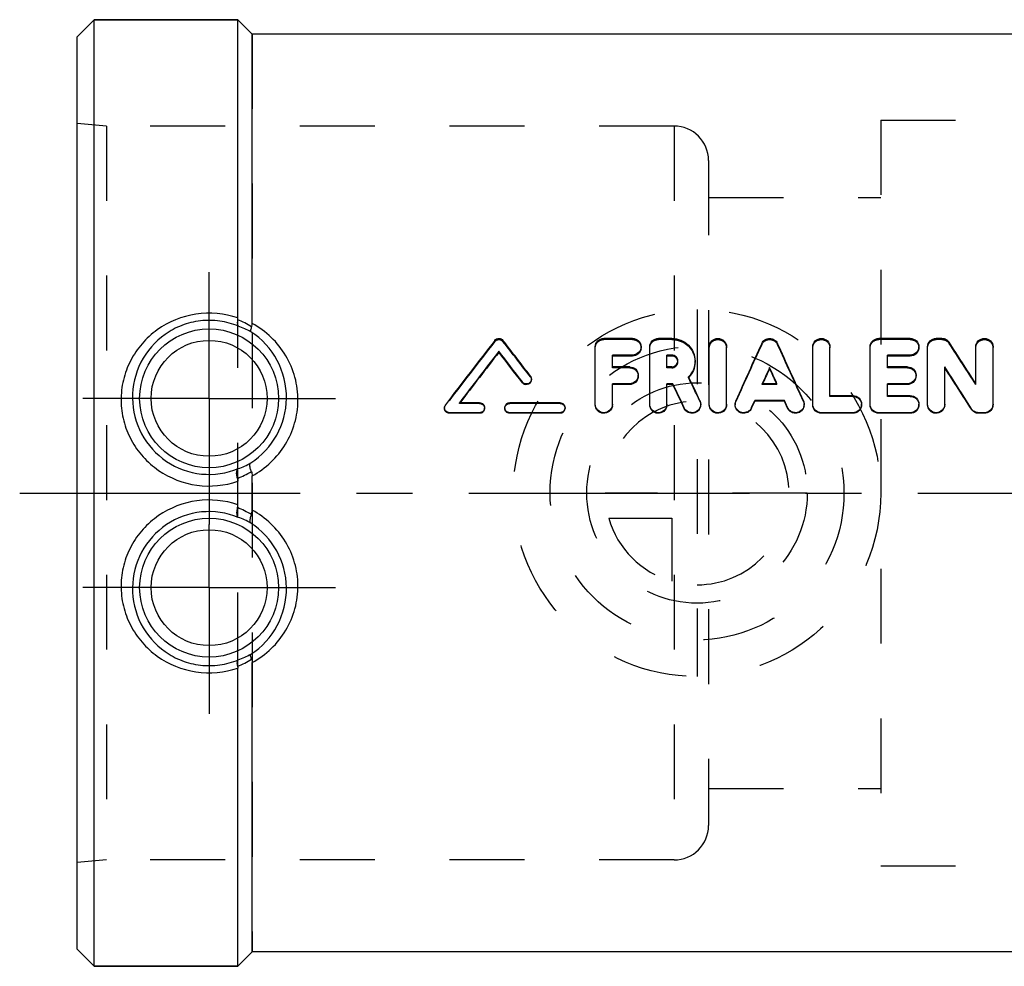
# Model space of a CAD drawing. Header units: millimetres. Extents: x 413 to 587, y 459 to 541.
# Tile 1 of 14: x 413 to 499, y 459 to 541. Entities that reach past the tile are written whole.
import ezdxf

# ---------------------------------------------------------------- set-up
doc = ezdxf.new("R2010")
doc.units = ezdxf.units.MM
doc.header["$LTSCALE"] = 65.185185
doc.linetypes.add('CENTER', pattern=[0.6, 0.375, -0.075, 0.075, -0.075])
doc.linetypes.add('HIDDEN', pattern=[0.2, 0.1, -0.1])
for name, color, linetype in [('ACHSEN_S', 7, 'CONTINUOUS'), ('FASEN', 7, 'CONTINUOUS'), ('KOERPER', 7, 'CONTINUOUS'), ('KONST.EL_MIT_GEO', 7, 'CONTINUOUS'), ('KURVEN', 7, 'CONTINUOUS')]:
    doc.layers.add(name, color=color, linetype=linetype)

msp = doc.modelspace()

# ---------------------------------------------------------------- linework, layer by layer
at = {"layer": 'ACHSEN_S', "color": 2, "linetype": 'CENTER'}
msp.add_line((412.869, 500), (587.131, 500), dxfattribs=at)
at = {"layer": 'FASEN', "color": 7, "linetype": 'Continuous'}
for p, q in [((419.369, 541.25), (417.869, 539.75)), ((419.369, 458.75), (419.369, 541.25)), ((419.369, 541.25), (431.869, 541.25)), ((417.869, 460.25), (417.869, 539.75)), ((419.369, 458.75), (417.869, 460.25)), ((419.369, 458.75), (431.869, 458.75))]:
    msp.add_line(p, q, dxfattribs=at)
at = {"layer": 'KOERPER', "color": 7, "linetype": 'Continuous'}
for p, q in [((431.869, 541.25), (419.369, 541.25)), ((433.119, 540), (431.869, 541.25)), ((510.619, 540), (433.119, 540)), ((433.119, 460), (431.869, 458.75)), ((510.619, 460), (433.119, 460)), ((431.869, 458.75), (419.369, 458.75))]:
    msp.add_line(p, q, dxfattribs=at)
at = {"layer": 'KOERPER', "color": 8, "linetype": 'HIDDEN'}
for p, q in [((431.869, 458.75), (431.869, 541.25)), ((433.119, 540), (433.119, 460)), ((469.869, 531.98), (420.429, 531.98)), ((469.869, 531.98), (469.869, 468.02)), ((472.869, 528.98), (472.869, 471.02)), ((469.869, 468.02), (420.429, 468.02))]:
    msp.add_line(p, q, dxfattribs=at)
at = {"layer": 'KOERPER', "color": 2, "linetype": 'CENTER'}
for p, q in [((429.369, 508.25), (429.369, 519.25)), ((429.369, 508.25), (418.369, 508.25)), ((429.369, 508.25), (429.369, 497.25)), ((429.369, 508.25), (440.369, 508.25)), ((429.369, 491.75), (429.369, 497.25)), ((429.369, 491.75), (418.369, 491.75)), ((429.369, 491.75), (429.369, 480.75)), ((429.369, 491.75), (440.369, 491.75))]:
    msp.add_line(p, q, dxfattribs=at)
at = {"layer": 'KOERPER', "color": 8, "linetype": 'HIDDEN'}
for centre, start, end in [((469.869, 528.98), 0, 90), ((469.869, 471.02), 270, 360)]:
    msp.add_arc(centre, 3, start, end, dxfattribs=at)
at = {"layer": 'KONST.EL_MIT_GEO', "color": 7, "linetype": 'Continuous'}
for p, q in [((431.869, 515.252), (431.869, 541.25)), ((433.119, 514.771), (433.119, 540)), ((466.251, 513.475), (463.751, 513.475)), ((469.666, 513.475), (468.501, 513.475)), ((490.446, 513.475), (487.696, 513.475)), ((493.196, 513.475), (492.696, 513.475)), ((454.606, 512.259), (454.606, 512.351)), ((463.001, 507.741), (463.001, 512.751)), ((464.501, 510.993), (464.501, 512.025)), ((466.251, 512.025), (464.501, 512.025)), ((466.251, 511.936), (466.251, 512.025)), ((467.751, 507.741), (467.751, 512.751)), ((469.251, 510.993), (469.251, 512.025)), ((469.666, 512.025), (469.251, 512.025)), ((469.666, 511.936), (469.666, 512.025)), ((472.936, 507.741), (472.936, 512.751)), ((474.436, 507.741), (474.436, 512.751)), ((481.946, 507.741), (481.946, 512.751)), ((483.446, 508.481), (483.446, 512.751)), ((486.946, 507.741), (486.946, 512.751)), ((488.446, 510.993), (488.446, 512.025)), ((490.446, 512.025), (488.446, 512.025)), ((490.446, 511.936), (490.446, 512.025)), ((491.946, 507.741), (491.946, 512.751)), ((496.149, 509.529), (496.149, 512.751)), ((497.649, 507.741), (497.649, 512.751)), ((466.251, 511.936), (464.501, 511.936)), ((469.666, 511.936), (469.251, 511.936)), ((490.446, 511.936), (488.446, 511.936)), ((466.001, 510.993), (464.501, 510.993)), ((469.666, 510.993), (469.251, 510.993)), ((478.191, 510.863), (478.191, 510.944)), ((490.196, 510.993), (488.446, 510.993)), ((493.446, 507.741), (493.446, 510.99)), ((456.656, 509.607), (456.656, 509.679)), ((464.501, 507.741), (464.501, 509.526)), ((466.001, 509.526), (464.501, 509.526)), ((466.001, 509.455), (464.501, 509.455)), ((466.001, 509.455), (466.001, 509.526)), ((469.251, 507.741), (469.251, 509.526)), ((469.763, 509.526), (469.251, 509.526)), ((469.763, 509.455), (469.251, 509.455)), ((469.763, 509.455), (469.763, 509.526)), ((471.158, 510.074), (471.129, 510.135)), ((478.829, 509.526), (477.553, 509.526)), ((477.585, 509.526), (477.624, 509.612)), ((478.797, 509.526), (478.758, 509.612)), ((488.446, 508.481), (488.446, 509.526)), ((490.196, 509.526), (488.446, 509.526)), ((490.196, 509.455), (488.446, 509.455)), ((490.196, 509.455), (490.196, 509.526)), ((452.931, 507.865), (451.18, 507.865)), ((459.932, 507.865), (455.556, 507.865)), ((476.623, 507.442), (476.893, 508.05)), ((476.623, 507.387), (476.893, 507.99)), ((476.893, 507.99), (476.893, 508.05)), ((479.489, 508.05), (476.893, 508.05)), ((479.489, 507.99), (476.893, 507.99)), ((479.489, 507.99), (479.489, 508.05)), ((479.76, 507.442), (479.489, 508.05)), ((479.76, 507.387), (479.489, 507.99)), ((485.446, 508.481), (483.446, 508.481)), ((490.446, 508.481), (488.446, 508.481)), ((450.307, 506.946), (450.307, 506.998)), ((452.931, 506.998), (450.307, 506.998)), ((452.931, 506.946), (450.307, 506.946)), ((452.931, 506.946), (452.931, 506.998)), ((455.556, 506.946), (455.556, 506.998)), ((459.932, 506.998), (455.556, 506.998)), ((459.932, 506.946), (455.556, 506.946)), ((459.932, 506.946), (459.932, 506.998)), ((476.623, 507.387), (476.623, 507.442)), ((482.696, 506.946), (482.696, 506.998)), ((485.446, 506.998), (482.696, 506.998)), ((485.446, 506.946), (482.696, 506.946)), ((485.446, 506.946), (485.446, 506.998)), ((487.696, 506.946), (487.696, 506.998)), ((490.446, 506.998), (487.696, 506.998)), ((490.446, 506.946), (487.696, 506.946)), ((490.446, 506.946), (490.446, 506.998)), ((495.763, 507.293), (495.763, 507.348)), ((496.399, 506.946), (496.399, 506.998)), ((496.899, 506.998), (496.399, 506.998)), ((496.899, 506.946), (496.399, 506.946)), ((496.899, 506.946), (496.899, 506.998)), ((431.869, 498.982), (431.869, 501.018)), ((433.119, 498.506), (433.119, 501.494)), ((431.869, 458.75), (431.869, 484.748)), ((433.119, 460), (433.119, 485.229))]:
    msp.add_line(p, q, dxfattribs=at)
at = {"layer": 'KONST.EL_MIT_GEO', "color": 8, "linetype": 'HIDDEN'}
for p, q in [((417.869, 467.8), (417.869, 532.2)), ((420.429, 531.98), (417.869, 532.2)), ((420.429, 531.98), (420.429, 468.02)), ((487.869, 532.5), (487.869, 467.5)), ((487.869, 532.5), (525.869, 532.5)), ((472.869, 525.75), (487.869, 525.75)), ((454.25, 513.204), (454.25, 513.303)), ((454.963, 513.204), (454.963, 513.303)), ((463.751, 513.374), (463.751, 513.475)), ((466.251, 513.374), (463.751, 513.374)), ((466.251, 513.374), (466.251, 513.475)), ((468.501, 513.374), (468.501, 513.475)), ((469.666, 513.374), (468.501, 513.374)), ((469.666, 513.374), (469.666, 513.475)), ((477.505, 512.946), (477.505, 513.043)), ((478.878, 512.946), (478.878, 513.043)), ((487.696, 513.374), (487.696, 513.475)), ((490.446, 513.374), (487.696, 513.374)), ((490.446, 513.374), (490.446, 513.475)), ((492.696, 513.374), (492.696, 513.475)), ((493.196, 513.374), (492.696, 513.374)), ((493.196, 513.374), (493.196, 513.475)), ((493.832, 513.037), (493.832, 513.135)), ((467.001, 512.656), (467.001, 512.751)), ((491.196, 512.656), (491.196, 512.751)), ((470.197, 511.424), (470.197, 511.51)), ((471.697, 511.424), (471.697, 511.509)), ((464.501, 510.911), (464.501, 510.993)), ((466.001, 510.911), (464.501, 510.911)), ((466.001, 510.911), (466.001, 510.993)), ((469.251, 510.911), (469.251, 510.993)), ((469.666, 510.911), (469.251, 510.911)), ((469.666, 510.911), (469.666, 510.993)), ((488.446, 510.911), (488.446, 510.993)), ((490.196, 510.911), (488.446, 510.911)), ((490.196, 510.911), (490.196, 510.993)), ((457.357, 510.116), (457.357, 510.192)), ((457.444, 509.861), (457.444, 509.935)), ((466.751, 510.184), (466.751, 510.261)), ((471.129, 510.06), (471.129, 510.135)), ((477.553, 509.455), (477.553, 509.526)), ((477.553, 509.455), (477.585, 509.526)), ((478.829, 509.455), (477.553, 509.455)), ((478.829, 509.455), (478.797, 509.526)), ((478.829, 509.455), (478.829, 509.526)), ((490.946, 510.184), (490.946, 510.261)), ((496.149, 509.458), (496.149, 509.529)), ((451.18, 507.806), (451.18, 507.865)), ((451.18, 507.806), (451.208, 507.843)), ((452.931, 507.806), (451.18, 507.806)), ((451.208, 507.843), (451.224, 507.865)), ((452.931, 507.806), (452.931, 507.865)), ((455.556, 507.806), (455.556, 507.865)), ((459.932, 507.806), (455.556, 507.806)), ((459.932, 507.806), (459.932, 507.865)), ((463.001, 507.683), (463.001, 507.741)), ((464.501, 507.683), (464.501, 507.741)), ((467.751, 507.683), (467.751, 507.741)), ((469.251, 507.683), (469.251, 507.741)), ((472.116, 507.994), (472.116, 508.054)), ((472.186, 507.684), (472.186, 507.741)), ((472.936, 507.683), (472.936, 507.741)), ((474.436, 507.683), (474.436, 507.741)), ((475.186, 507.741), (475.186, 507.684)), ((475.25, 507.98), (475.25, 508.039)), ((481.133, 507.98), (481.133, 508.039)), ((481.196, 507.684), (481.196, 507.741)), ((481.946, 507.683), (481.946, 507.741)), ((483.446, 508.418), (483.446, 508.481)), ((485.446, 508.418), (483.446, 508.418)), ((485.446, 508.418), (485.446, 508.481)), ((486.196, 507.683), (486.196, 507.741)), ((486.946, 507.683), (486.946, 507.741)), ((488.446, 508.418), (488.446, 508.481)), ((490.446, 508.418), (488.446, 508.418)), ((490.446, 508.418), (490.446, 508.481)), ((491.196, 507.683), (491.196, 507.741)), ((491.946, 507.683), (491.946, 507.741)), ((493.446, 507.683), (493.446, 507.741)), ((497.649, 507.683), (497.649, 507.741)), ((449.869, 507.431), (449.869, 507.376)), ((449.956, 507.634), (449.956, 507.691)), ((453.369, 507.376), (453.369, 507.432)), ((455.119, 507.432), (455.119, 507.376)), ((460.369, 507.376), (460.369, 507.432)), ((470.756, 507.372), (470.756, 507.427)), ((479.76, 507.387), (479.76, 507.442)), ((472.869, 474.25), (487.869, 474.25)), ((420.429, 468.02), (417.869, 467.8)), ((487.869, 467.5), (525.869, 467.5))]:
    msp.add_line(p, q, dxfattribs=at)
at = {"layer": 'KONST.EL_MIT_GEO', "color": 7, "linetype": 'Continuous'}
for centre, radius in [((429.369, 508.25), 6.05), ((429.369, 508.25), 5.051), ((429.369, 491.75), 6.05), ((429.369, 491.75), 5.051)]:
    msp.add_circle(centre, radius, dxfattribs=at)
for centre, radius, start, end in [((429.067, 508.052), 7.582, 58.11221, 68.41876), ((429.803, 508.402), 6.488, 60.44774, 71.05415), ((901.064, 166.947), 565.336, 142.21827, 142.93444), ((18.208, 174.678), 552.649, 37.38021, 37.78719), ((1054.807, 249.844), 634.47, 155.491191, 155.986801), ((-98.425, 249.844), 634.47, 24.013199, 24.508809), ((25.606, 209.804), 557.894, 32.4962, 32.93636), ((904.328, 165.302), 568.06, 142.34276, 142.9122), ((899.895, 166.053), 564.039, 142.13537, 142.6987), ((11.807, 170.607), 559.339, 37.31532, 37.66028), ((15.957, 171.179), 555.652, 37.52192, 37.86755), ((469.695, 511.51), 0.502, 354.98453, 359.9973), ((1055.937, 250.096), 633.903, 155.701147, 155.841698), ((1048.028, 251.655), 626.021, 155.540129, 155.665791), ((-99.555, 250.096), 633.903, 24.158302, 24.298853), ((-91.646, 251.655), 626.021, 24.334209, 24.459871), ((7.636, 199.463), 577.114, 32.241543, 32.67008), ((12.785, 200.371), 572.249, 32.43503, 32.86493), ((-102.883, 237.321), 634.05, 25.214077, 25.423896), ((-95.937, 238.535), 627.227, 25.379471, 25.590284), ((-96.378, 239.619), 628.683, 25.276073, 25.479789), ((429.32, 508.327), 6.788, 302.75879, 359.34753), ((475.917, 507.741), 0.731, 171.4744, 179.98974), ((475.924, 507.74), 0.738, 156.02466, 171.44198), ((450.303, 507.43), 0.434, 142.98478, 160.51648), ((429.757, 508.291), 6.53, 289.17046, 299.70028), ((429.066, 508.36), 7.607, 291.35127, 301.55653), ((429.072, 491.652), 7.593, 58.43107, 68.65501), ((429.757, 491.708), 6.531, 60.30074, 70.82852), ((429.32, 491.673), 6.788, 0.65248, 57.2412), ((429.066, 491.951), 7.584, 291.58189, 301.88525), ((429.801, 491.602), 6.492, 288.94917, 299.54895)]:
    msp.add_arc(centre, radius, start, end, dxfattribs=at)
at = {"layer": 'KONST.EL_MIT_GEO', "color": 8, "linetype": 'HIDDEN'}
for centre, radius, start, end in [((896.854, 167.538), 561.59, 142.01076, 142.72832), ((22.293, 175.23), 549.026, 37.58695, 37.9947), ((1047.669, 251.051), 627.436, 155.329192, 155.827259), ((-91.287, 251.051), 627.436, 24.172741, 24.670808), ((30.541, 210.652), 553.241, 32.6905, 33.13202), ((466.311, 512.656), 0.69, 352.31421, 359.99386), ((490.507, 512.656), 0.69, 352.31421, 359.99386), ((469.702, 511.424), 0.495, 0.00288, 4.87121), ((469.799, 511.424), 1.898, 358.39806, 359.99983), ((457.028, 509.862), 0.416, 342.96282, 359.93964), ((466.043, 510.184), 0.708, 352.40956, 359.99282), ((469.689, 511.488), 2.028, 315.21266, 316.76971), ((-89.221, 240.951), 621.62, 25.441727, 25.652744), ((490.239, 510.184), 0.708, 352.40956, 359.99282), ((452.944, 507.377), 0.425, 347.02096, 359.97018), ((459.944, 507.377), 0.425, 347.02096, 359.97018), ((463.78, 507.683), 0.721, 352.10238, 0.03266), ((468.53, 507.683), 0.721, 352.10238, 0.03266), ((471.457, 507.684), 0.729, 354.73105, 359.9975), ((473.715, 507.683), 0.721, 352.10238, 0.03266), ((480.468, 507.684), 0.729, 353.45681, 359.99286), ((485.472, 507.683), 0.724, 352.48604, 359.99322), ((490.472, 507.683), 0.724, 352.48604, 359.99322), ((492.725, 507.683), 0.721, 352.10237, 0.03265), ((496.926, 507.683), 0.723, 348.54937, 0.00329)]:
    msp.add_arc(centre, radius, start, end, dxfattribs=at)
at = {"layer": 'KONST.EL_MIT_GEO', "color": 7, "linetype": 'Continuous'}
for points, knots in [([(431.869, 515.252), (430.712, 515.644), (428.184, 515.876), (425.264, 514.691), (423.471, 513.057), (422.457, 511.558), (421.827, 509.86), (421.692, 508.656), (421.699, 508.055)], [0, 0, 0, 0, 0.253146, 0.503948, 0.628191, 0.751751, 0.875468, 1, 1, 1, 1]), ([(431.909, 514.539), (431.394, 514.753), (430.301, 515.051), (428.607, 515.073), (426.968, 514.67), (425.029, 513.633), (423.188, 511.512), (422.684, 509.325), (422.697, 508.25)], [0, 0, 0, 0, 0.127471, 0.255848, 0.383469, 0.509192, 0.754268, 1, 1, 1, 1]), ([(431.856, 515.102), (431.832, 514.978), (431.805, 514.796), (431.852, 514.575), (431.909, 514.539)], [0, 0, 0, 0, 0.651539, 1, 1, 1, 1]), ([(433.072, 514.489), (433.08, 514.51), (433.11, 514.601), (433.119, 514.698), (433.119, 514.771)], [0, 0, 0, 0, 0.235095, 1, 1, 1, 1]), ([(437.106, 508.049), (437.114, 508.733), (436.938, 510.106), (436.128, 512.009), (434.84, 513.628), (433.721, 514.444), (433.119, 514.771)], [0, 0, 0, 0, 0.250773, 0.499722, 0.74872, 1, 1, 1, 1]), ([(433.072, 514.489), (433.034, 514.395), (432.987, 514.263), (432.968, 514.083), (433.003, 514.046)], [0, 0, 0, 0, 0.668811, 1, 1, 1, 1]), ([(436.107, 508.25), (436.121, 509.383), (435.567, 511.691), (433.953, 513.434), (433.003, 514.046)], [0, 0, 0, 0, 0.500498, 1, 1, 1, 1]), ([(454.25, 513.303), (454.331, 513.407), (454.606, 513.542), (454.882, 513.407), (454.963, 513.303)], [0, 0, 0, 0, 0.498992, 1, 1, 1, 1]), ([(463.001, 512.751), (463.001, 512.938), (463.168, 513.328), (463.561, 513.475), (463.751, 513.475)], [0, 0, 0, 0, 0.495435, 1, 1, 1, 1]), ([(466.251, 513.475), (466.441, 513.475), (466.834, 513.327), (467.001, 512.937), (467.001, 512.751)], [0, 0, 0, 0, 0.505358, 1, 1, 1, 1]), ([(467.751, 512.751), (467.751, 512.938), (467.918, 513.328), (468.311, 513.475), (468.501, 513.475)], [0, 0, 0, 0, 0.495435, 1, 1, 1, 1]), ([(469.666, 513.475), (469.933, 513.475), (470.469, 513.372), (471.143, 512.933), (471.592, 512.281), (471.697, 511.765), (471.697, 511.509)], [0, 0, 0, 0, 0.257297, 0.509306, 0.75466, 1, 1, 1, 1]), ([(472.936, 512.751), (472.936, 512.937), (473.106, 513.328), (473.686, 513.549), (474.266, 513.328), (474.436, 512.938), (474.436, 512.751)], [0, 0, 0, 0, 0.247665, 0.500025, 0.752286, 1, 1, 1, 1]), ([(477.505, 513.043), (477.563, 513.172), (477.764, 513.396), (478.189, 513.513), (478.616, 513.398), (478.818, 513.173), (478.878, 513.043)], [0, 0, 0, 0, 0.251579, 0.498873, 0.746897, 1, 1, 1, 1]), ([(481.946, 512.751), (481.946, 512.937), (482.116, 513.328), (482.696, 513.549), (483.277, 513.328), (483.446, 512.938), (483.446, 512.751)], [0, 0, 0, 0, 0.247665, 0.500025, 0.752286, 1, 1, 1, 1]), ([(486.946, 512.751), (486.946, 512.938), (487.113, 513.328), (487.507, 513.475), (487.696, 513.475)], [0, 0, 0, 0, 0.495435, 1, 1, 1, 1]), ([(490.446, 513.475), (490.636, 513.475), (491.029, 513.327), (491.196, 512.937), (491.196, 512.751)], [0, 0, 0, 0, 0.505358, 1, 1, 1, 1]), ([(491.946, 512.751), (491.946, 512.938), (492.113, 513.328), (492.507, 513.475), (492.696, 513.475)], [0, 0, 0, 0, 0.495435, 1, 1, 1, 1]), ([(493.196, 513.475), (493.321, 513.475), (493.574, 513.413), (493.766, 513.238), (493.832, 513.135)], [0, 0, 0, 0, 0.505073, 1, 1, 1, 1]), ([(496.149, 512.751), (496.149, 512.937), (496.318, 513.328), (496.899, 513.549), (497.479, 513.328), (497.649, 512.938), (497.649, 512.751)], [0, 0, 0, 0, 0.247665, 0.500025, 0.752286, 1, 1, 1, 1]), ([(467.001, 512.751), (467.001, 512.566), (466.835, 512.175), (466.442, 512.025), (466.251, 512.025)], [0, 0, 0, 0, 0.492855, 1, 1, 1, 1]), ([(466.995, 512.564), (466.972, 512.395), (466.786, 512.06), (466.427, 511.936), (466.251, 511.936)], [0, 0, 0, 0, 0.492188, 1, 1, 1, 1]), ([(470.197, 511.51), (470.197, 511.642), (470.08, 511.919), (469.801, 512.025), (469.666, 512.025)], [0, 0, 0, 0, 0.495206, 1, 1, 1, 1]), ([(491.196, 512.751), (491.196, 512.566), (491.03, 512.175), (490.637, 512.025), (490.446, 512.025)], [0, 0, 0, 0, 0.492855, 1, 1, 1, 1]), ([(491.19, 512.564), (491.167, 512.395), (490.982, 512.06), (490.622, 511.936), (490.446, 511.936)], [0, 0, 0, 0, 0.492188, 1, 1, 1, 1]), ([(470.126, 511.68), (470.08, 511.757), (469.942, 511.889), (469.757, 511.936), (469.666, 511.936)], [0, 0, 0, 0, 0.495792, 1, 1, 1, 1]), ([(469.666, 510.993), (469.794, 510.993), (470.058, 511.088), (470.184, 511.341), (470.195, 511.466)], [0, 0, 0, 0, 0.505127, 1, 1, 1, 1]), ([(471.697, 511.509), (471.697, 511.258), (471.595, 510.748), (471.306, 510.316), (471.129, 510.135)], [0, 0, 0, 0, 0.498188, 1, 1, 1, 1]), ([(471.696, 511.371), (471.69, 511.138), (471.589, 510.67), (471.327, 510.27), (471.167, 510.099)], [0, 0, 0, 0, 0.498428, 1, 1, 1, 1]), ([(466.001, 510.993), (466.192, 510.993), (466.587, 510.841), (466.751, 510.448), (466.751, 510.261)], [0, 0, 0, 0, 0.504096, 1, 1, 1, 1]), ([(490.196, 510.993), (490.387, 510.993), (490.782, 510.841), (490.946, 510.448), (490.946, 510.261)], [0, 0, 0, 0, 0.504096, 1, 1, 1, 1]), ([(457.444, 509.935), (457.444, 509.847), (457.384, 509.666), (457.152, 509.501), (456.868, 509.499), (456.71, 509.608), (456.656, 509.679)], [0, 0, 0, 0, 0.24724, 0.497984, 0.749876, 1, 1, 1, 1]), ([(457.426, 509.74), (457.403, 509.665), (457.311, 509.526), (457.086, 509.421), (456.838, 509.445), (456.704, 509.545), (456.656, 509.607)], [0, 0, 0, 0, 0.247797, 0.498329, 0.750977, 1, 1, 1, 1]), ([(457.357, 510.192), (457.371, 510.173), (457.421, 510.096), (457.444, 510.003), (457.444, 509.935)], [0, 0, 0, 0, 0.259522, 1, 1, 1, 1]), ([(466.751, 510.261), (466.751, 510.073), (466.587, 509.679), (466.192, 509.526), (466.001, 509.526)], [0, 0, 0, 0, 0.496293, 1, 1, 1, 1]), ([(466.745, 510.091), (466.722, 509.92), (466.538, 509.582), (466.177, 509.455), (466.001, 509.455)], [0, 0, 0, 0, 0.495455, 1, 1, 1, 1]), ([(490.946, 510.261), (490.946, 510.073), (490.782, 509.679), (490.387, 509.526), (490.196, 509.526)], [0, 0, 0, 0, 0.496293, 1, 1, 1, 1]), ([(490.94, 510.091), (490.917, 509.92), (490.733, 509.582), (490.372, 509.455), (490.196, 509.455)], [0, 0, 0, 0, 0.495455, 1, 1, 1, 1]), ([(421.699, 508.055), (421.705, 507.463), (421.862, 506.272), (422.518, 504.593), (423.561, 503.11), (425.373, 501.518), (428.264, 500.396), (430.738, 500.636), (431.869, 501.018)], [0, 0, 0, 0, 0.123955, 0.248814, 0.374271, 0.500002, 0.749977, 1, 1, 1, 1]), ([(422.697, 508.25), (422.71, 507.186), (423.261, 505.017), (425.503, 502.533), (428.665, 501.38), (430.904, 501.711), (431.902, 502.123)], [0, 0, 0, 0, 0.247449, 0.497919, 0.748952, 1, 1, 1, 1]), ([(433.119, 501.494), (433.71, 501.815), (434.812, 502.614), (436.091, 504.197), (436.904, 506.051), (437.099, 507.386), (437.106, 508.049)], [0, 0, 0, 0, 0.251498, 0.502496, 0.752285, 1, 1, 1, 1]), ([(452.931, 507.865), (453.043, 507.865), (453.275, 507.773), (453.369, 507.542), (453.369, 507.432)], [0, 0, 0, 0, 0.502143, 1, 1, 1, 1]), ([(455.145, 507.579), (455.175, 507.661), (455.29, 507.81), (455.469, 507.865), (455.556, 507.865)], [0, 0, 0, 0, 0.498933, 1, 1, 1, 1]), ([(459.932, 507.865), (460.043, 507.865), (460.275, 507.773), (460.369, 507.542), (460.369, 507.432)], [0, 0, 0, 0, 0.502143, 1, 1, 1, 1]), ([(464.501, 507.741), (464.501, 507.551), (464.336, 507.155), (463.75, 506.919), (463.165, 507.155), (463.001, 507.551), (463.001, 507.741)], [0, 0, 0, 0, 0.249431, 0.500213, 0.750935, 1, 1, 1, 1]), ([(469.251, 507.741), (469.251, 507.551), (469.086, 507.155), (468.5, 506.919), (467.915, 507.155), (467.751, 507.551), (467.751, 507.741)], [0, 0, 0, 0, 0.249431, 0.500213, 0.750935, 1, 1, 1, 1]), ([(472.186, 507.741), (472.186, 507.577), (472.066, 507.236), (471.61, 506.959), (471.08, 507.021), (470.827, 507.278), (470.756, 507.427)], [0, 0, 0, 0, 0.248959, 0.499706, 0.75042, 1, 1, 1, 1]), ([(474.436, 507.741), (474.436, 507.551), (474.272, 507.155), (473.686, 506.919), (473.1, 507.155), (472.936, 507.551), (472.936, 507.741)], [0, 0, 0, 0, 0.249431, 0.500213, 0.750935, 1, 1, 1, 1]), ([(476.623, 507.442), (476.555, 507.29), (476.305, 507.025), (475.771, 506.956), (475.308, 507.232), (475.186, 507.575), (475.186, 507.741)], [0, 0, 0, 0, 0.249892, 0.500414, 0.75095, 1, 1, 1, 1]), ([(481.196, 507.741), (481.196, 507.575), (481.074, 507.232), (480.611, 506.956), (480.077, 507.025), (479.827, 507.29), (479.76, 507.442)], [0, 0, 0, 0, 0.249003, 0.499742, 0.750449, 1, 1, 1, 1]), ([(482.696, 506.998), (482.505, 506.998), (482.108, 507.155), (481.946, 507.551), (481.946, 507.741)], [0, 0, 0, 0, 0.502234, 1, 1, 1, 1]), ([(485.446, 508.481), (485.637, 508.481), (486.034, 508.326), (486.196, 507.93), (486.196, 507.741)], [0, 0, 0, 0, 0.502555, 1, 1, 1, 1]), ([(486.196, 507.741), (486.196, 507.551), (486.034, 507.155), (485.637, 506.998), (485.446, 506.998)], [0, 0, 0, 0, 0.498001, 1, 1, 1, 1]), ([(487.696, 506.998), (487.505, 506.998), (487.108, 507.155), (486.946, 507.551), (486.946, 507.741)], [0, 0, 0, 0, 0.502234, 1, 1, 1, 1]), ([(490.446, 508.481), (490.637, 508.481), (491.034, 508.326), (491.196, 507.93), (491.196, 507.741)], [0, 0, 0, 0, 0.502555, 1, 1, 1, 1]), ([(491.196, 507.741), (491.196, 507.551), (491.034, 507.155), (490.637, 506.998), (490.446, 506.998)], [0, 0, 0, 0, 0.498001, 1, 1, 1, 1]), ([(493.446, 507.741), (493.446, 507.551), (493.282, 507.155), (492.696, 506.919), (492.11, 507.155), (491.946, 507.551), (491.946, 507.741)], [0, 0, 0, 0, 0.249431, 0.500213, 0.750935, 1, 1, 1, 1]), ([(497.649, 507.741), (497.649, 507.551), (497.487, 507.155), (497.09, 506.998), (496.899, 506.998)], [0, 0, 0, 0, 0.498569, 1, 1, 1, 1]), ([(450.307, 506.998), (450.195, 506.998), (449.964, 507.09), (449.869, 507.321), (449.869, 507.431)], [0, 0, 0, 0, 0.501224, 1, 1, 1, 1]), ([(450.307, 506.946), (450.195, 506.946), (449.964, 507.036), (449.869, 507.266), (449.869, 507.376)], [0, 0, 0, 0, 0.502544, 1, 1, 1, 1]), ([(453.369, 507.432), (453.369, 507.321), (453.275, 507.09), (453.043, 506.998), (452.931, 506.998)], [0, 0, 0, 0, 0.497656, 1, 1, 1, 1]), ([(453.358, 507.281), (453.337, 507.188), (453.225, 507.012), (453.028, 506.946), (452.931, 506.946)], [0, 0, 0, 0, 0.497197, 1, 1, 1, 1]), ([(455.556, 506.998), (455.445, 506.998), (455.213, 507.09), (455.119, 507.321), (455.119, 507.432)], [0, 0, 0, 0, 0.501983, 1, 1, 1, 1]), ([(455.556, 506.946), (455.445, 506.946), (455.214, 507.036), (455.119, 507.266), (455.119, 507.376)], [0, 0, 0, 0, 0.503303, 1, 1, 1, 1]), ([(460.369, 507.432), (460.369, 507.321), (460.275, 507.09), (460.043, 506.998), (459.932, 506.998)], [0, 0, 0, 0, 0.497656, 1, 1, 1, 1]), ([(460.358, 507.281), (460.337, 507.188), (460.225, 507.012), (460.028, 506.946), (459.932, 506.946)], [0, 0, 0, 0, 0.497197, 1, 1, 1, 1]), ([(464.494, 507.584), (464.469, 507.405), (464.268, 507.051), (463.696, 506.877), (463.152, 507.126), (463.001, 507.503), (463.001, 507.683)], [0, 0, 0, 0, 0.248669, 0.500441, 0.751666, 1, 1, 1, 1]), ([(469.244, 507.584), (469.219, 507.405), (469.018, 507.051), (468.446, 506.877), (467.902, 507.126), (467.751, 507.503), (467.751, 507.683)], [0, 0, 0, 0, 0.248669, 0.500441, 0.751666, 1, 1, 1, 1]), ([(472.183, 507.617), (472.168, 507.459), (472.026, 507.143), (471.573, 506.904), (471.066, 506.98), (470.825, 507.228), (470.756, 507.372)], [0, 0, 0, 0, 0.248079, 0.499337, 0.750751, 1, 1, 1, 1]), ([(474.429, 507.584), (474.404, 507.405), (474.203, 507.051), (473.631, 506.877), (473.087, 507.126), (472.936, 507.503), (472.936, 507.683)], [0, 0, 0, 0, 0.248669, 0.500441, 0.751666, 1, 1, 1, 1]), ([(476.623, 507.387), (476.555, 507.235), (476.303, 506.973), (475.771, 506.905), (475.309, 507.177), (475.186, 507.519), (475.186, 507.684)], [0, 0, 0, 0, 0.249703, 0.500983, 0.751811, 1, 1, 1, 1]), ([(481.191, 507.601), (481.173, 507.443), (481.024, 507.131), (480.566, 506.901), (480.061, 506.988), (479.825, 507.242), (479.76, 507.387)], [0, 0, 0, 0, 0.248154, 0.499478, 0.750855, 1, 1, 1, 1]), ([(482.696, 506.946), (482.505, 506.946), (482.109, 507.101), (481.946, 507.495), (481.946, 507.683)], [0, 0, 0, 0, 0.503554, 1, 1, 1, 1]), ([(486.19, 507.589), (486.167, 507.416), (485.985, 507.076), (485.622, 506.946), (485.446, 506.946)], [0, 0, 0, 0, 0.497027, 1, 1, 1, 1]), ([(487.696, 506.946), (487.505, 506.946), (487.109, 507.101), (486.946, 507.495), (486.946, 507.683)], [0, 0, 0, 0, 0.503554, 1, 1, 1, 1]), ([(491.19, 507.589), (491.167, 507.416), (490.985, 507.076), (490.622, 506.946), (490.446, 506.946)], [0, 0, 0, 0, 0.497027, 1, 1, 1, 1]), ([(493.439, 507.584), (493.414, 507.405), (493.213, 507.051), (492.641, 506.877), (492.097, 507.126), (491.946, 507.503), (491.946, 507.683)], [0, 0, 0, 0, 0.248669, 0.500441, 0.751666, 1, 1, 1, 1]), ([(496.399, 506.998), (496.273, 506.998), (496.02, 507.062), (495.829, 507.242), (495.763, 507.348)], [0, 0, 0, 0, 0.50114, 1, 1, 1, 1]), ([(496.399, 506.946), (496.274, 506.946), (496.02, 507.009), (495.829, 507.188), (495.763, 507.293)], [0, 0, 0, 0, 0.501899, 1, 1, 1, 1]), ([(497.634, 507.54), (497.601, 507.377), (497.412, 507.063), (497.067, 506.946), (496.899, 506.946)], [0, 0, 0, 0, 0.497507, 1, 1, 1, 1]), ([(433.047, 501.879), (433.011, 501.961), (432.955, 502.117), (432.905, 502.36), (432.922, 502.558), (432.993, 502.619)], [0, 0, 0, 0, 0.348555, 0.635733, 1, 1, 1, 1]), ([(431.836, 501.276), (431.808, 501.375), (431.77, 501.562), (431.755, 501.845), (431.809, 502.07), (431.902, 502.123)], [0, 0, 0, 0, 0.348361, 0.637359, 1, 1, 1, 1]), ([(431.869, 498.982), (430.738, 499.364), (428.264, 499.604), (425.373, 498.482), (423.561, 496.89), (422.518, 495.407), (421.862, 493.728), (421.705, 492.537), (421.699, 491.945)], [0, 0, 0, 0, 0.250024, 0.499998, 0.62573, 0.751186, 0.876045, 1, 1, 1, 1]), ([(431.902, 497.877), (430.904, 498.289), (428.665, 498.62), (425.503, 497.467), (423.261, 494.983), (422.71, 492.814), (422.697, 491.75)], [0, 0, 0, 0, 0.251048, 0.502082, 0.752551, 1, 1, 1, 1]), ([(431.836, 498.724), (431.808, 498.625), (431.77, 498.438), (431.755, 498.155), (431.809, 497.93), (431.902, 497.877)], [0, 0, 0, 0, 0.348347, 0.637333, 1, 1, 1, 1]), ([(437.106, 491.951), (437.099, 492.614), (436.904, 493.949), (436.091, 495.803), (434.813, 497.386), (433.71, 498.185), (433.119, 498.506)], [0, 0, 0, 0, 0.247716, 0.497504, 0.748502, 1, 1, 1, 1]), ([(433.047, 498.121), (433.011, 498.039), (432.955, 497.883), (432.905, 497.64), (432.922, 497.442), (432.993, 497.381)], [0, 0, 0, 0, 0.348521, 0.635631, 1, 1, 1, 1]), ([(421.699, 491.945), (421.692, 491.344), (421.827, 490.14), (422.457, 488.442), (423.472, 486.942), (425.264, 485.308), (428.184, 484.125), (430.712, 484.356), (431.869, 484.748)], [0, 0, 0, 0, 0.124539, 0.248261, 0.371827, 0.496075, 0.746872, 1, 1, 1, 1]), ([(422.697, 491.75), (422.684, 490.675), (423.188, 488.488), (425.029, 486.367), (426.968, 485.33), (428.607, 484.927), (430.301, 484.949), (431.394, 485.248), (431.909, 485.461)], [0, 0, 0, 0, 0.245746, 0.490835, 0.616559, 0.744174, 0.872542, 1, 1, 1, 1]), ([(433.003, 485.954), (433.953, 486.566), (435.567, 488.309), (436.121, 490.617), (436.107, 491.75)], [0, 0, 0, 0, 0.49956, 1, 1, 1, 1]), ([(433.119, 485.229), (433.722, 485.556), (434.84, 486.372), (436.128, 487.991), (436.938, 489.894), (437.114, 491.267), (437.106, 491.951)], [0, 0, 0, 0, 0.251328, 0.500351, 0.749273, 1, 1, 1, 1]), ([(431.856, 484.898), (431.832, 485.022), (431.805, 485.204), (431.852, 485.425), (431.909, 485.461)], [0, 0, 0, 0, 0.651583, 1, 1, 1, 1]), ([(433.072, 485.511), (433.034, 485.605), (432.987, 485.738), (432.968, 485.917), (433.003, 485.954)], [0, 0, 0, 0, 0.668698, 1, 1, 1, 1]), ([(433.072, 485.511), (433.08, 485.49), (433.11, 485.399), (433.119, 485.302), (433.119, 485.229)], [0, 0, 0, 0, 0.235096, 1, 1, 1, 1])]:
    msp.add_open_spline(points, degree=3, knots=knots, dxfattribs=at)
for points in [[(431.856, 515.102), (431.865, 515.151), (431.869, 515.202), (431.869, 515.252)], [(472.116, 508.054), (472.161, 507.957), (472.186, 507.848), (472.186, 507.741)], [(481.133, 508.039), (481.174, 507.947), (481.196, 507.843), (481.196, 507.741)], [(449.869, 507.431), (449.869, 507.48), (449.877, 507.529), (449.893, 507.574)], [(455.119, 507.432), (455.119, 507.482), (455.128, 507.532), (455.145, 507.579)], [(433.047, 501.879), (433.099, 501.759), (433.119, 501.624), (433.119, 501.494)], [(431.836, 501.276), (431.859, 501.192), (431.869, 501.105), (431.869, 501.018)], [(431.836, 498.724), (431.859, 498.808), (431.869, 498.895), (431.869, 498.982)], [(433.047, 498.121), (433.099, 498.241), (433.119, 498.376), (433.119, 498.506)], [(431.856, 484.898), (431.865, 484.849), (431.869, 484.798), (431.869, 484.748)]]:
    msp.add_open_spline(points, degree=3, dxfattribs=at)
at = {"layer": 'KONST.EL_MIT_GEO', "color": 8, "linetype": 'HIDDEN'}
for points, knots in [([(454.25, 513.204), (454.331, 513.307), (454.606, 513.441), (454.881, 513.308), (454.963, 513.204)], [0, 0, 0, 0, 0.49899, 1, 1, 1, 1]), ([(463.001, 512.656), (463.001, 512.841), (463.169, 513.23), (463.561, 513.374), (463.751, 513.374)], [0, 0, 0, 0, 0.494114, 1, 1, 1, 1]), ([(466.251, 513.374), (466.441, 513.374), (466.833, 513.229), (467.001, 512.841), (467.001, 512.656)], [0, 0, 0, 0, 0.506679, 1, 1, 1, 1]), ([(467.751, 512.656), (467.751, 512.841), (467.919, 513.23), (468.311, 513.374), (468.501, 513.374)], [0, 0, 0, 0, 0.494114, 1, 1, 1, 1]), ([(469.666, 513.374), (469.933, 513.374), (470.468, 513.272), (471.142, 512.838), (471.592, 512.19), (471.697, 511.677), (471.697, 511.424)], [0, 0, 0, 0, 0.258163, 0.510528, 0.755527, 1, 1, 1, 1]), ([(472.936, 512.656), (472.936, 512.841), (473.107, 513.23), (473.686, 513.447), (474.265, 513.23), (474.436, 512.841), (474.436, 512.656)], [0, 0, 0, 0, 0.247005, 0.500025, 0.752946, 1, 1, 1, 1]), ([(477.505, 512.946), (477.564, 513.074), (477.765, 513.297), (478.189, 513.413), (478.616, 513.298), (478.818, 513.075), (478.878, 512.946)], [0, 0, 0, 0, 0.251127, 0.49887, 0.747349, 1, 1, 1, 1]), ([(481.946, 512.656), (481.946, 512.841), (482.117, 513.23), (482.696, 513.447), (483.275, 513.23), (483.446, 512.841), (483.446, 512.656)], [0, 0, 0, 0, 0.247005, 0.500025, 0.752946, 1, 1, 1, 1]), ([(486.946, 512.656), (486.946, 512.841), (487.115, 513.23), (487.507, 513.374), (487.696, 513.374)], [0, 0, 0, 0, 0.494114, 1, 1, 1, 1]), ([(490.446, 513.374), (490.636, 513.374), (491.028, 513.229), (491.196, 512.841), (491.196, 512.656)], [0, 0, 0, 0, 0.506679, 1, 1, 1, 1]), ([(491.946, 512.656), (491.946, 512.841), (492.115, 513.23), (492.507, 513.374), (492.696, 513.374)], [0, 0, 0, 0, 0.494114, 1, 1, 1, 1]), ([(493.196, 513.374), (493.321, 513.374), (493.573, 513.314), (493.765, 513.14), (493.832, 513.037)], [0, 0, 0, 0, 0.505813, 1, 1, 1, 1]), ([(496.149, 512.656), (496.149, 512.841), (496.32, 513.23), (496.899, 513.447), (497.478, 513.23), (497.649, 512.841), (497.649, 512.656)], [0, 0, 0, 0, 0.247005, 0.500025, 0.752946, 1, 1, 1, 1]), ([(469.666, 510.911), (469.801, 510.911), (470.079, 511.016), (470.197, 511.292), (470.197, 511.424)], [0, 0, 0, 0, 0.506712, 1, 1, 1, 1]), ([(466.001, 510.911), (466.191, 510.911), (466.585, 510.762), (466.751, 510.371), (466.751, 510.184)], [0, 0, 0, 0, 0.505417, 1, 1, 1, 1]), ([(490.196, 510.911), (490.387, 510.911), (490.781, 510.762), (490.946, 510.371), (490.946, 510.184)], [0, 0, 0, 0, 0.505417, 1, 1, 1, 1]), ([(457.357, 510.116), (457.371, 510.097), (457.421, 510.021), (457.444, 509.929), (457.444, 509.861)], [0, 0, 0, 0, 0.259859, 1, 1, 1, 1]), ([(452.931, 507.806), (453.043, 507.806), (453.274, 507.716), (453.369, 507.486), (453.369, 507.376)], [0, 0, 0, 0, 0.503464, 1, 1, 1, 1]), ([(455.119, 507.376), (455.119, 507.486), (455.214, 507.716), (455.445, 507.806), (455.556, 507.806)], [0, 0, 0, 0, 0.49617, 1, 1, 1, 1]), ([(459.932, 507.806), (460.043, 507.806), (460.274, 507.716), (460.369, 507.486), (460.369, 507.376)], [0, 0, 0, 0, 0.503464, 1, 1, 1, 1]), ([(485.446, 508.418), (485.637, 508.418), (486.033, 508.265), (486.196, 507.871), (486.196, 507.683)], [0, 0, 0, 0, 0.503876, 1, 1, 1, 1]), ([(490.446, 508.418), (490.637, 508.418), (491.033, 508.265), (491.196, 507.871), (491.196, 507.683)], [0, 0, 0, 0, 0.503876, 1, 1, 1, 1])]:
    msp.add_open_spline(points, degree=3, knots=knots, dxfattribs=at)
for points in [[(470.195, 511.466), (470.189, 511.541), (470.165, 511.616), (470.126, 511.68)], [(472.116, 507.994), (472.161, 507.898), (472.186, 507.79), (472.186, 507.684)], [(475.186, 507.684), (475.186, 507.785), (475.208, 507.888), (475.25, 507.98)], [(481.133, 507.98), (481.174, 507.888), (481.196, 507.785), (481.196, 507.684)], [(449.869, 507.376), (449.869, 507.467), (449.901, 507.562), (449.956, 507.634)]]:
    msp.add_open_spline(points, degree=3, dxfattribs=at)
at = {"layer": 'KURVEN', "color": 8, "linetype": 'HIDDEN'}
for p, q in [((471.869, 516), (471.869, 484)), ((481.469, 500), (463.869, 500)), ((464.177, 497.8), (469.669, 497.8)), ((469.669, 497.8), (469.669, 492.308))]:
    msp.add_line(p, q, dxfattribs=at)
for radius in [16, 12.8, 9.6]:
    msp.add_circle((471.869, 500), radius, dxfattribs=at)
for start, end in [(270, 180), (195.96201, 254.03799)]:
    msp.add_arc((471.869, 500), 8, start, end, dxfattribs=at)

doc.saveas('drawing.dxf')
